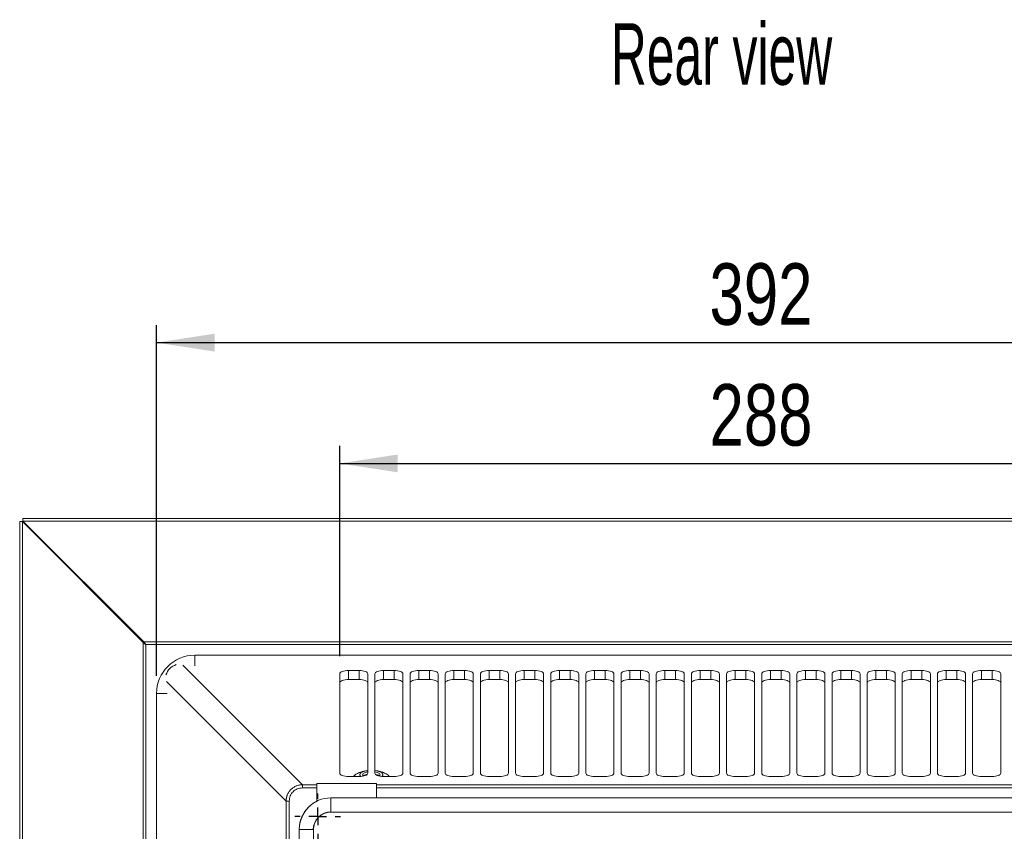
# Model space of a CAD drawing. Header units: millimetres. Extents: x 27 to 1405, y 76 to 1009.
# Tile 33 of 34: x 935 to 1215, y 778 to 1009. Entities that reach past the tile are written whole.
import ezdxf

# ---------------------------------------------------------------- set-up
doc = ezdxf.new("R2010")
doc.units = ezdxf.units.MM
doc.header["$LTSCALE"] = 5
doc.layers.add('AA', color=7, linetype='Continuous')
doc.styles.add('SLDTEXTSTYLE0', font='TXT', dxfattribs={"width": 0.605})
doc.styles.add('SLDTEXTSTYLE1', font='TXT', dxfattribs={"width": 0.75})
doc.dimstyles.new('SLDDIMSTYLE0', dxfattribs={"dimtxt": 17.5, "dimasz": 16.51, "dimexe": 0, "dimexo": 0.0625, "dimgap": 4.375, "dimtad": 1, "dimrnd": 1e-09, "dimzin": 12, "dimdsep": 46, "dimtxsty": 'SLDTEXTSTYLE1', "dimsah": 1, "dimcen": 0.09, "dimadec": 0, "dimazin": 3, "dimtfac": 1, "dimtofl": 0, "dimtmove": 0, "dimatfit": 3, "dimfxl": 1, "dimfrac": 2, "dimtolj": 1, "dimtzin": 12, "dimarcsym": 0})
doc.dimstyles.new('SLDDIMSTYLE2', dxfattribs={"dimtxt": 17.5, "dimasz": 16.51, "dimexe": 0, "dimexo": 0.0625, "dimgap": 4.375, "dimtad": 1, "dimdec": 0, "dimrnd": 1e-09, "dimzin": 12, "dimdsep": 46, "dimtxsty": 'SLDTEXTSTYLE1', "dimsah": 1, "dimcen": 0.09, "dimadec": 0, "dimazin": 3, "dimtfac": 1, "dimtofl": 0, "dimtmove": 0, "dimatfit": 3, "dimfxl": 1, "dimfrac": 2, "dimtolj": 1, "dimtzin": 12, "dimarcsym": 0})

# ---------------------------------------------------------------- blocks, each defined once
blk = doc.blocks.new('*D10')
at = {"layer": 'AA', "color": 7}
for p, q in [((974.05, 821.91), (974.05, 921.71)), ((1366.25, 821.91), (1366.25, 921.71)), ((974.05, 916.71), (1366.25, 916.71))]:
    blk.add_line(p, q, dxfattribs=at)
for points in [[(974.05, 916.71), (990.56, 914.17), (990.56, 919.25)], [(1366.25, 916.71), (1349.74, 919.25), (1349.74, 914.17)]]:
    blk.add_solid(points, dxfattribs=at)
at = {"layer": 'AA', "color": 7, "insert": (1131.32, 939.27, 18.92), "char_height": 17.5, "attachment_point": 1, "style": 'SLDTEXTSTYLE1'}
blk.add_mtext('392', dxfattribs=at)
blk = doc.blocks.new('*D11')
at = {"layer": 'AA', "color": 7}
for p, q in [((1026.15, 827.53), (1026.15, 887.35)), ((1314.15, 827.53), (1314.15, 887.35)), ((1026.15, 882.35), (1314.15, 882.35))]:
    blk.add_line(p, q, dxfattribs=at)
for points in [[(1026.15, 882.35), (1042.66, 879.81), (1042.66, 884.89)], [(1314.15, 882.35), (1297.64, 884.89), (1297.64, 879.81)]]:
    blk.add_solid(points, dxfattribs=at)
at = {"layer": 'AA', "color": 7, "insert": (1131.32, 904.91, 18.92), "char_height": 17.5, "attachment_point": 1, "style": 'SLDTEXTSTYLE1'}
blk.add_mtext('288', dxfattribs=at)
blk = doc.blocks.new('SW_CENTERMARKSYMBOL_21')
at = {"layer": 'AA', "color": 0}
for p, q in [((0, 5), (0, 6.5)), ((-5, 0), (-6.5, 0)), ((0, 0), (-2.5, 0)), ((0, 0), (0, 2.5)), ((0, 0), (0, -2.5)), ((0, 0), (2.5, 0)), ((5, 0), (6.5, 0)), ((0, -5), (0, -6.5))]:
    blk.add_line(p, q, dxfattribs=at)

msp = doc.modelspace()

# ---------------------------------------------------------------- linework, layer by layer
at = {"color": 7, "linetype": 'Continuous', "lineweight": 15}
for p, q in [((935.152, 865.785), (935.152, 397.643)), ((935.152, 865.785), (935.904, 865.785)), ((935.904, 397.643), (935.904, 865.785)), ((935.904, 865.785), (970.307, 831.382)), ((936.081, 866.714), (936.081, 865.961)), ((1404.223, 866.714), (936.081, 866.714)), ((936.081, 865.961), (1404.223, 865.961)), ((970.484, 831.559), (936.081, 865.961)), ((970.307, 432.046), (970.307, 831.382)), ((970.484, 831.559), (1369.82, 831.559)), ((1369.244, 830.806), (971.059, 830.806)), ((971.059, 830.806), (971.059, 432.621)), ((984.952, 827.813), (1355.352, 827.813)), ((1028.652, 823.466), (1031.652, 823.466)), ((1028.652, 820.87), (1028.652, 823.466)), ((1031.652, 820.87), (1031.652, 823.466)), ((1038.652, 823.466), (1041.652, 823.466)), ((1038.652, 820.87), (1038.652, 823.466)), ((1041.652, 820.87), (1041.652, 823.466)), ((1048.652, 823.466), (1051.652, 823.466)), ((1048.652, 820.87), (1048.652, 823.466)), ((1051.652, 820.87), (1051.652, 823.466)), ((1058.652, 823.466), (1061.652, 823.466)), ((1058.652, 820.87), (1058.652, 823.466)), ((1061.652, 820.87), (1061.652, 823.466)), ((1068.652, 823.466), (1071.652, 823.466)), ((1068.652, 820.87), (1068.652, 823.466)), ((1071.652, 820.87), (1071.652, 823.466)), ((1078.652, 823.466), (1081.652, 823.466)), ((1078.652, 820.87), (1078.652, 823.466)), ((1081.652, 820.87), (1081.652, 823.466)), ((1088.652, 823.466), (1091.652, 823.466)), ((1088.652, 820.87), (1088.652, 823.466)), ((1091.652, 820.87), (1091.652, 823.466)), ((1098.652, 823.466), (1101.652, 823.466)), ((1098.652, 820.87), (1098.652, 823.466)), ((1101.652, 820.87), (1101.652, 823.466)), ((1108.652, 823.466), (1111.652, 823.466)), ((1108.652, 820.87), (1108.652, 823.466)), ((1111.652, 820.87), (1111.652, 823.466)), ((1118.652, 823.466), (1121.652, 823.466)), ((1118.652, 820.87), (1118.652, 823.466)), ((1121.652, 820.87), (1121.652, 823.466)), ((1128.652, 823.466), (1131.652, 823.466)), ((1128.652, 820.87), (1128.652, 823.466)), ((1131.652, 820.87), (1131.652, 823.466)), ((1138.652, 823.466), (1141.652, 823.466)), ((1138.652, 820.87), (1138.652, 823.466)), ((1141.652, 820.87), (1141.652, 823.466)), ((1148.652, 823.466), (1151.652, 823.466)), ((1148.652, 820.87), (1148.652, 823.466)), ((1151.652, 820.87), (1151.652, 823.466)), ((1158.652, 823.466), (1161.652, 823.466)), ((1158.652, 820.87), (1158.652, 823.466)), ((1161.652, 820.87), (1161.652, 823.466)), ((1168.652, 823.466), (1171.652, 823.466)), ((1168.652, 820.87), (1168.652, 823.466)), ((1171.652, 820.87), (1171.652, 823.466)), ((1178.652, 823.466), (1181.652, 823.466)), ((1178.652, 820.87), (1178.652, 823.466)), ((1181.652, 820.87), (1181.652, 823.466)), ((1188.652, 823.466), (1191.652, 823.466)), ((1188.652, 820.87), (1188.652, 823.466)), ((1191.652, 820.87), (1191.652, 823.466)), ((1198.652, 823.466), (1201.652, 823.466)), ((1198.652, 820.87), (1198.652, 823.466)), ((1201.652, 820.87), (1201.652, 823.466)), ((1208.652, 823.466), (1211.652, 823.466)), ((1208.652, 820.87), (1208.652, 823.466)), ((1211.652, 820.87), (1211.652, 823.466)), ((1026.152, 794.231), (1026.152, 822.529)), ((1028.652, 820.87), (1031.652, 820.87)), ((1034.152, 822.529), (1034.152, 794.231)), ((1036.152, 794.231), (1036.152, 822.529)), ((1038.652, 820.87), (1041.652, 820.87)), ((1044.152, 822.529), (1044.152, 794.231)), ((1046.152, 794.231), (1046.152, 822.529)), ((1048.652, 820.87), (1048.643, 820.87)), ((1051.652, 820.87), (1048.652, 820.87)), ((1051.652, 820.87), (1051.661, 820.87)), ((1054.152, 822.529), (1054.152, 794.231)), ((1056.152, 794.231), (1056.152, 822.529)), ((1058.652, 820.87), (1061.652, 820.87)), ((1064.152, 822.529), (1064.152, 794.231)), ((1066.152, 794.231), (1066.152, 822.529)), ((1068.652, 820.87), (1071.652, 820.87)), ((1074.152, 822.529), (1074.152, 794.231)), ((1076.152, 794.231), (1076.152, 822.529)), ((1078.652, 820.87), (1081.652, 820.87)), ((1084.152, 822.529), (1084.152, 794.231)), ((1086.152, 794.231), (1086.152, 822.529)), ((1088.652, 820.87), (1091.652, 820.87)), ((1094.152, 822.529), (1094.152, 794.231)), ((1096.152, 794.231), (1096.152, 822.529)), ((1098.652, 820.87), (1101.652, 820.87)), ((1104.152, 822.529), (1104.152, 794.231)), ((1106.152, 794.231), (1106.152, 822.529)), ((1108.652, 820.87), (1108.643, 820.87)), ((1111.652, 820.87), (1108.652, 820.87)), ((1111.652, 820.87), (1111.661, 820.87)), ((1114.152, 822.529), (1114.152, 794.231)), ((1116.152, 794.231), (1116.152, 822.529)), ((1118.652, 820.87), (1121.652, 820.87)), ((1124.152, 822.529), (1124.152, 794.231)), ((1126.152, 794.231), (1126.152, 822.529)), ((1128.652, 820.87), (1131.652, 820.87)), ((1134.152, 822.529), (1134.152, 794.231)), ((1136.152, 794.231), (1136.152, 822.529)), ((1138.652, 820.87), (1141.652, 820.87)), ((1144.152, 822.529), (1144.152, 794.231)), ((1146.152, 794.231), (1146.152, 822.529)), ((1148.652, 820.87), (1151.652, 820.87)), ((1154.152, 822.529), (1154.152, 794.231)), ((1156.152, 794.231), (1156.152, 822.529)), ((1158.652, 820.87), (1161.652, 820.87)), ((1164.152, 822.529), (1164.152, 794.231)), ((1166.152, 794.231), (1166.152, 822.529)), ((1168.652, 820.87), (1168.643, 820.87)), ((1171.652, 820.87), (1168.652, 820.87)), ((1171.652, 820.87), (1171.661, 820.87)), ((1174.152, 822.529), (1174.152, 794.231)), ((1176.152, 794.231), (1176.152, 822.529)), ((1178.652, 820.87), (1181.652, 820.87)), ((1184.152, 822.529), (1184.152, 794.231)), ((1186.152, 794.231), (1186.152, 822.529)), ((1188.652, 820.87), (1191.652, 820.87)), ((1194.152, 822.529), (1194.152, 794.231)), ((1196.152, 794.231), (1196.152, 822.529)), ((1198.652, 820.87), (1201.652, 820.87)), ((1204.152, 822.529), (1204.152, 794.231)), ((1206.152, 794.231), (1206.152, 822.529)), ((1208.652, 820.87), (1211.652, 820.87)), ((1214.152, 822.529), (1214.152, 794.231)), ((974.053, 816.914), (974.053, 446.514)), ((1031.652, 793.294), (1028.652, 793.294)), ((1029.96, 793.294), (1030.095, 793.424)), ((1031.852, 793.82), (1031.852, 793.727)), ((1033.389, 793.689), (1033.389, 793.557)), ((1033.389, 793.689), (1033.69, 793.689)), ((1037.291, 793.72), (1036.85, 793.582)), ((1037.017, 793.523), (1037.291, 793.72)), ((1037.291, 793.581), (1037.153, 793.481)), ((1037.291, 793.72), (1037.291, 793.581)), ((1038.452, 793.727), (1038.452, 793.82)), ((1041.652, 793.294), (1038.652, 793.294)), ((1040.188, 793.443), (1040.344, 793.294)), ((1051.652, 793.294), (1048.652, 793.294)), ((1061.652, 793.294), (1058.652, 793.294)), ((1071.652, 793.294), (1068.652, 793.294)), ((1081.652, 793.294), (1078.652, 793.294)), ((1091.652, 793.294), (1088.652, 793.294)), ((1101.652, 793.294), (1098.652, 793.294)), ((1111.652, 793.294), (1108.652, 793.294)), ((1121.652, 793.294), (1118.652, 793.294)), ((1131.652, 793.294), (1128.652, 793.294)), ((1141.652, 793.294), (1138.652, 793.294)), ((1151.652, 793.294), (1148.652, 793.294)), ((1161.652, 793.294), (1158.652, 793.294)), ((1171.652, 793.294), (1168.652, 793.294)), ((1181.652, 793.294), (1178.652, 793.294)), ((1191.652, 793.294), (1188.652, 793.294)), ((1201.652, 793.294), (1198.652, 793.294)), ((1211.652, 793.294), (1208.652, 793.294)), ((1015.535, 790.967), (1019.652, 790.967)), ((1015.535, 790.967), (1015.535, 790.039)), ((1015.535, 790.039), (1019.652, 790.039)), ((1036.652, 791.32), (1019.652, 791.32)), ((1019.652, 790.967), (1019.652, 791.32)), ((1019.652, 790.039), (1019.652, 790.967)), ((1019.652, 786.298), (1019.652, 790.039)), ((1036.652, 791.32), (1036.652, 790.967)), ((1036.652, 790.967), (1303.652, 790.967)), ((1036.652, 790.967), (1036.652, 790.039)), ((1036.652, 790.039), (1036.652, 787.233)), ((1036.652, 790.039), (1303.652, 790.039)), ((1316.652, 787.233), (1023.652, 787.233)), ((1010.899, 477.097), (1010.899, 786.331)), ((1010.899, 786.331), (1011.826, 786.331)), ((1011.826, 477.097), (1011.826, 786.331)), ((1019.652, 786.267), (1019.652, 786.276)), ((1023.652, 783.194), (1316.652, 783.194)), ((1014.632, 778.214), (1014.632, 485.214)), ((1018.671, 485.214), (1018.671, 778.214))]:
    msp.add_line(p, q, dxfattribs=at)
at = {"color": 8, "linetype": 'Continuous', "lineweight": 15}
for p, q in [((984.952, 827.813), (984.952, 824.802)), ((981.508, 824.994), (1015.535, 790.967)), ((976.872, 820.358), (1010.899, 786.331)), ((977.064, 816.914), (974.053, 816.914)), ((1023.652, 783.194), (1023.652, 787.233)), ((1018.671, 778.214), (1014.632, 778.214))]:
    msp.add_line(p, q, dxfattribs=at)
at = {"color": 7, "linetype": 'Continuous', "lineweight": 15, "flags": 128}
for points in [[(1026.152, 822.529), (1026.2, 822.712), (1026.342, 822.888), (1026.573, 823.05), (1026.884, 823.192), (1027.263, 823.308), (1027.695, 823.395), (1028.164, 823.448), (1028.652, 823.466)], [(1031.652, 823.466), (1032.14, 823.448), (1032.609, 823.395), (1033.041, 823.308), (1033.42, 823.192), (1033.731, 823.05), (1033.962, 822.888), (1034.104, 822.712), (1034.152, 822.529)], [(1036.152, 822.529), (1036.2, 822.712), (1036.342, 822.888), (1036.573, 823.05), (1036.884, 823.192), (1037.263, 823.308), (1037.695, 823.395), (1038.164, 823.448), (1038.652, 823.466)], [(1041.652, 823.466), (1042.14, 823.448), (1042.609, 823.395), (1043.041, 823.308), (1043.42, 823.192), (1043.731, 823.05), (1043.962, 822.888), (1044.104, 822.712), (1044.152, 822.529)], [(1046.152, 822.529), (1046.2, 822.712), (1046.342, 822.888), (1046.573, 823.05), (1046.884, 823.192), (1047.263, 823.308), (1047.695, 823.395), (1048.164, 823.448), (1048.652, 823.466)], [(1051.652, 823.466), (1052.14, 823.448), (1052.609, 823.395), (1053.041, 823.308), (1053.42, 823.192), (1053.731, 823.05), (1053.962, 822.888), (1054.104, 822.712), (1054.152, 822.529)], [(1056.152, 822.529), (1056.2, 822.712), (1056.342, 822.888), (1056.573, 823.05), (1056.884, 823.192), (1057.263, 823.308), (1057.695, 823.395), (1058.164, 823.448), (1058.652, 823.466)], [(1061.652, 823.466), (1062.14, 823.448), (1062.609, 823.395), (1063.041, 823.308), (1063.42, 823.192), (1063.731, 823.05), (1063.962, 822.888), (1064.104, 822.712), (1064.152, 822.529)], [(1066.152, 822.529), (1066.2, 822.712), (1066.342, 822.888), (1066.573, 823.05), (1066.884, 823.192), (1067.263, 823.308), (1067.695, 823.395), (1068.164, 823.448), (1068.652, 823.466)], [(1071.652, 823.466), (1072.14, 823.448), (1072.609, 823.395), (1073.041, 823.308), (1073.42, 823.192), (1073.731, 823.05), (1073.962, 822.888), (1074.104, 822.712), (1074.152, 822.529)], [(1076.152, 822.529), (1076.2, 822.712), (1076.342, 822.888), (1076.573, 823.05), (1076.884, 823.192), (1077.263, 823.308), (1077.695, 823.395), (1078.164, 823.448), (1078.652, 823.466)], [(1081.652, 823.466), (1082.14, 823.448), (1082.609, 823.395), (1083.041, 823.308), (1083.42, 823.192), (1083.731, 823.05), (1083.962, 822.888), (1084.104, 822.712), (1084.152, 822.529)], [(1086.152, 822.529), (1086.2, 822.712), (1086.342, 822.888), (1086.573, 823.05), (1086.884, 823.192), (1087.263, 823.308), (1087.695, 823.395), (1088.164, 823.448), (1088.652, 823.466)], [(1091.652, 823.466), (1092.14, 823.448), (1092.609, 823.395), (1093.041, 823.308), (1093.42, 823.192), (1093.731, 823.05), (1093.962, 822.888), (1094.104, 822.712), (1094.152, 822.529)], [(1096.152, 822.529), (1096.2, 822.712), (1096.342, 822.888), (1096.573, 823.05), (1096.884, 823.192), (1097.263, 823.308), (1097.695, 823.395), (1098.164, 823.448), (1098.652, 823.466)], [(1101.652, 823.466), (1102.14, 823.448), (1102.609, 823.395), (1103.041, 823.308), (1103.42, 823.192), (1103.731, 823.05), (1103.962, 822.888), (1104.104, 822.712), (1104.152, 822.529)], [(1106.152, 822.529), (1106.2, 822.712), (1106.342, 822.888), (1106.573, 823.05), (1106.884, 823.192), (1107.263, 823.308), (1107.695, 823.395), (1108.164, 823.448), (1108.652, 823.466)], [(1111.652, 823.466), (1112.14, 823.448), (1112.609, 823.395), (1113.041, 823.308), (1113.42, 823.192), (1113.731, 823.05), (1113.962, 822.888), (1114.104, 822.712), (1114.152, 822.529)], [(1116.152, 822.529), (1116.2, 822.712), (1116.342, 822.888), (1116.573, 823.05), (1116.884, 823.192), (1117.263, 823.308), (1117.695, 823.395), (1118.164, 823.448), (1118.652, 823.466)], [(1121.652, 823.466), (1122.14, 823.448), (1122.609, 823.395), (1123.041, 823.308), (1123.42, 823.192), (1123.731, 823.05), (1123.962, 822.888), (1124.104, 822.712), (1124.152, 822.529)], [(1126.152, 822.529), (1126.2, 822.712), (1126.342, 822.888), (1126.573, 823.05), (1126.884, 823.192), (1127.263, 823.308), (1127.695, 823.395), (1128.164, 823.448), (1128.652, 823.466)], [(1131.652, 823.466), (1132.14, 823.448), (1132.609, 823.395), (1133.041, 823.308), (1133.42, 823.192), (1133.731, 823.05), (1133.962, 822.888), (1134.104, 822.712), (1134.152, 822.529)], [(1136.152, 822.529), (1136.2, 822.712), (1136.342, 822.888), (1136.573, 823.05), (1136.884, 823.192), (1137.263, 823.308), (1137.695, 823.395), (1138.164, 823.448), (1138.652, 823.466)], [(1141.652, 823.466), (1142.14, 823.448), (1142.609, 823.395), (1143.041, 823.308), (1143.42, 823.192), (1143.731, 823.05), (1143.962, 822.888), (1144.104, 822.712), (1144.152, 822.529)], [(1146.152, 822.529), (1146.2, 822.712), (1146.342, 822.888), (1146.573, 823.05), (1146.884, 823.192), (1147.263, 823.308), (1147.695, 823.395), (1148.164, 823.448), (1148.652, 823.466)], [(1151.652, 823.466), (1152.14, 823.448), (1152.609, 823.395), (1153.041, 823.308), (1153.42, 823.192), (1153.731, 823.05), (1153.962, 822.888), (1154.104, 822.712), (1154.152, 822.529)], [(1156.152, 822.529), (1156.2, 822.712), (1156.342, 822.888), (1156.573, 823.05), (1156.884, 823.192), (1157.263, 823.308), (1157.695, 823.395), (1158.164, 823.448), (1158.652, 823.466)], [(1161.652, 823.466), (1162.14, 823.448), (1162.609, 823.395), (1163.041, 823.308), (1163.42, 823.192), (1163.731, 823.05), (1163.962, 822.888), (1164.104, 822.712), (1164.152, 822.529)], [(1166.152, 822.529), (1166.2, 822.712), (1166.342, 822.888), (1166.573, 823.05), (1166.884, 823.192), (1167.263, 823.308), (1167.695, 823.395), (1168.164, 823.448), (1168.652, 823.466)], [(1171.652, 823.466), (1172.14, 823.448), (1172.609, 823.395), (1173.041, 823.308), (1173.42, 823.192), (1173.731, 823.05), (1173.962, 822.888), (1174.104, 822.712), (1174.152, 822.529)], [(1176.152, 822.529), (1176.2, 822.712), (1176.342, 822.888), (1176.573, 823.05), (1176.884, 823.192), (1177.263, 823.308), (1177.695, 823.395), (1178.164, 823.448), (1178.652, 823.466)], [(1181.652, 823.466), (1182.14, 823.448), (1182.609, 823.395), (1183.041, 823.308), (1183.42, 823.192), (1183.731, 823.05), (1183.962, 822.888), (1184.104, 822.712), (1184.152, 822.529)], [(1186.152, 822.529), (1186.2, 822.712), (1186.342, 822.888), (1186.573, 823.05), (1186.884, 823.192), (1187.263, 823.308), (1187.695, 823.395), (1188.164, 823.448), (1188.652, 823.466)], [(1191.652, 823.466), (1192.14, 823.448), (1192.609, 823.395), (1193.041, 823.308), (1193.42, 823.192), (1193.731, 823.05), (1193.962, 822.888), (1194.104, 822.712), (1194.152, 822.529)], [(1196.152, 822.529), (1196.2, 822.712), (1196.342, 822.888), (1196.573, 823.05), (1196.884, 823.192), (1197.263, 823.308), (1197.695, 823.395), (1198.164, 823.448), (1198.652, 823.466)], [(1201.652, 823.466), (1202.14, 823.448), (1202.609, 823.395), (1203.041, 823.308), (1203.42, 823.192), (1203.731, 823.05), (1203.962, 822.888), (1204.104, 822.712), (1204.152, 822.529)], [(1206.152, 822.529), (1206.2, 822.712), (1206.342, 822.888), (1206.573, 823.05), (1206.884, 823.192), (1207.263, 823.308), (1207.695, 823.395), (1208.164, 823.448), (1208.652, 823.466)], [(1211.652, 823.466), (1212.14, 823.448), (1212.609, 823.395), (1213.041, 823.308), (1213.42, 823.192), (1213.731, 823.05), (1213.962, 822.888), (1214.104, 822.712), (1214.152, 822.529)], [(1026.152, 819.933), (1026.2, 820.116), (1026.342, 820.292), (1026.573, 820.454), (1026.884, 820.595), (1027.263, 820.712), (1027.695, 820.798), (1028.164, 820.852), (1028.652, 820.87)], [(1031.652, 820.87), (1032.14, 820.852), (1032.609, 820.798), (1033.041, 820.712), (1033.42, 820.595), (1033.731, 820.454), (1033.962, 820.292), (1034.104, 820.116), (1034.152, 819.933)], [(1036.152, 819.933), (1036.2, 820.116), (1036.342, 820.292), (1036.573, 820.454), (1036.884, 820.595), (1037.263, 820.712), (1037.695, 820.798), (1038.164, 820.852), (1038.652, 820.87)], [(1041.652, 820.87), (1042.14, 820.852), (1042.609, 820.798), (1043.041, 820.712), (1043.42, 820.595), (1043.731, 820.454), (1043.962, 820.292), (1044.104, 820.116), (1044.152, 819.933)], [(1046.152, 819.933), (1046.2, 820.116), (1046.341, 820.291), (1046.571, 820.453), (1046.881, 820.594), (1047.258, 820.711), (1047.689, 820.798), (1048.157, 820.851), (1048.643, 820.87)], [(1051.661, 820.87), (1052.147, 820.851), (1052.615, 820.798), (1053.045, 820.711), (1053.423, 820.594), (1053.732, 820.453), (1053.962, 820.291), (1054.104, 820.116), (1054.152, 819.933)], [(1056.152, 819.933), (1056.2, 820.116), (1056.342, 820.292), (1056.573, 820.454), (1056.884, 820.595), (1057.263, 820.712), (1057.695, 820.798), (1058.164, 820.852), (1058.652, 820.87)], [(1061.652, 820.87), (1062.14, 820.852), (1062.609, 820.798), (1063.041, 820.712), (1063.42, 820.595), (1063.731, 820.454), (1063.962, 820.292), (1064.104, 820.116), (1064.152, 819.933)], [(1066.152, 819.933), (1066.2, 820.116), (1066.342, 820.292), (1066.573, 820.454), (1066.884, 820.595), (1067.263, 820.712), (1067.695, 820.798), (1068.164, 820.852), (1068.652, 820.87)], [(1071.652, 820.87), (1072.14, 820.852), (1072.609, 820.798), (1073.041, 820.712), (1073.42, 820.595), (1073.731, 820.454), (1073.962, 820.292), (1074.104, 820.116), (1074.152, 819.933)], [(1076.152, 819.933), (1076.2, 820.116), (1076.342, 820.292), (1076.573, 820.454), (1076.884, 820.595), (1077.263, 820.712), (1077.695, 820.798), (1078.164, 820.852), (1078.652, 820.87)], [(1081.652, 820.87), (1082.14, 820.852), (1082.609, 820.798), (1083.041, 820.712), (1083.42, 820.595), (1083.731, 820.454), (1083.962, 820.292), (1084.104, 820.116), (1084.152, 819.933)], [(1086.152, 819.933), (1086.2, 820.116), (1086.342, 820.292), (1086.573, 820.454), (1086.884, 820.595), (1087.263, 820.712), (1087.695, 820.798), (1088.164, 820.852), (1088.652, 820.87)], [(1091.652, 820.87), (1092.14, 820.852), (1092.609, 820.798), (1093.041, 820.712), (1093.42, 820.595), (1093.731, 820.454), (1093.962, 820.292), (1094.104, 820.116), (1094.152, 819.933)], [(1096.152, 819.933), (1096.2, 820.116), (1096.342, 820.292), (1096.573, 820.454), (1096.884, 820.595), (1097.263, 820.712), (1097.695, 820.798), (1098.164, 820.852), (1098.652, 820.87)], [(1101.652, 820.87), (1102.14, 820.852), (1102.609, 820.798), (1103.041, 820.712), (1103.42, 820.595), (1103.731, 820.454), (1103.962, 820.292), (1104.104, 820.116), (1104.152, 819.933)], [(1106.152, 819.933), (1106.2, 820.116), (1106.341, 820.291), (1106.571, 820.453), (1106.881, 820.594), (1107.258, 820.711), (1107.689, 820.798), (1108.157, 820.851), (1108.643, 820.87)], [(1111.661, 820.87), (1112.147, 820.851), (1112.615, 820.798), (1113.045, 820.711), (1113.423, 820.594), (1113.732, 820.453), (1113.962, 820.291), (1114.104, 820.116), (1114.152, 819.933)], [(1116.152, 819.933), (1116.2, 820.116), (1116.342, 820.292), (1116.573, 820.454), (1116.884, 820.595), (1117.263, 820.712), (1117.695, 820.798), (1118.164, 820.852), (1118.652, 820.87)], [(1121.652, 820.87), (1122.14, 820.852), (1122.609, 820.798), (1123.041, 820.712), (1123.42, 820.595), (1123.731, 820.454), (1123.962, 820.292), (1124.104, 820.116), (1124.152, 819.933)], [(1126.152, 819.933), (1126.2, 820.116), (1126.342, 820.292), (1126.573, 820.454), (1126.884, 820.595), (1127.263, 820.712), (1127.695, 820.798), (1128.164, 820.852), (1128.652, 820.87)], [(1131.652, 820.87), (1132.14, 820.852), (1132.609, 820.798), (1133.041, 820.712), (1133.42, 820.595), (1133.731, 820.454), (1133.962, 820.292), (1134.104, 820.116), (1134.152, 819.933)], [(1136.152, 819.933), (1136.2, 820.116), (1136.342, 820.292), (1136.573, 820.454), (1136.884, 820.595), (1137.263, 820.712), (1137.695, 820.798), (1138.164, 820.852), (1138.652, 820.87)], [(1141.652, 820.87), (1142.14, 820.852), (1142.609, 820.798), (1143.041, 820.712), (1143.42, 820.595), (1143.731, 820.454), (1143.962, 820.292), (1144.104, 820.116), (1144.152, 819.933)], [(1146.152, 819.933), (1146.2, 820.116), (1146.342, 820.292), (1146.573, 820.454), (1146.884, 820.595), (1147.263, 820.712), (1147.695, 820.798), (1148.164, 820.852), (1148.652, 820.87)], [(1151.652, 820.87), (1152.14, 820.852), (1152.609, 820.798), (1153.041, 820.712), (1153.42, 820.595), (1153.731, 820.454), (1153.962, 820.292), (1154.104, 820.116), (1154.152, 819.933)], [(1156.152, 819.933), (1156.2, 820.116), (1156.342, 820.292), (1156.573, 820.454), (1156.884, 820.595), (1157.263, 820.712), (1157.695, 820.798), (1158.164, 820.852), (1158.652, 820.87)], [(1161.652, 820.87), (1162.14, 820.852), (1162.609, 820.798), (1163.041, 820.712), (1163.42, 820.595), (1163.731, 820.454), (1163.962, 820.292), (1164.104, 820.116), (1164.152, 819.933)], [(1166.152, 819.933), (1166.2, 820.116), (1166.341, 820.291), (1166.571, 820.453), (1166.881, 820.594), (1167.258, 820.711), (1167.689, 820.798), (1168.157, 820.851), (1168.643, 820.87)], [(1171.661, 820.87), (1172.147, 820.851), (1172.615, 820.798), (1173.045, 820.711), (1173.423, 820.594), (1173.732, 820.453), (1173.962, 820.291), (1174.104, 820.116), (1174.152, 819.933)], [(1176.152, 819.933), (1176.2, 820.116), (1176.342, 820.292), (1176.573, 820.454), (1176.884, 820.595), (1177.263, 820.712), (1177.695, 820.798), (1178.164, 820.852), (1178.652, 820.87)], [(1181.652, 820.87), (1182.14, 820.852), (1182.609, 820.798), (1183.041, 820.712), (1183.42, 820.595), (1183.731, 820.454), (1183.962, 820.292), (1184.104, 820.116), (1184.152, 819.933)], [(1186.152, 819.933), (1186.2, 820.116), (1186.342, 820.292), (1186.573, 820.454), (1186.884, 820.595), (1187.263, 820.712), (1187.695, 820.798), (1188.164, 820.852), (1188.652, 820.87)], [(1191.652, 820.87), (1192.14, 820.852), (1192.609, 820.798), (1193.041, 820.712), (1193.42, 820.595), (1193.731, 820.454), (1193.962, 820.292), (1194.104, 820.116), (1194.152, 819.933)], [(1196.152, 819.933), (1196.2, 820.116), (1196.342, 820.292), (1196.573, 820.454), (1196.884, 820.595), (1197.263, 820.712), (1197.695, 820.798), (1198.164, 820.852), (1198.652, 820.87)], [(1201.652, 820.87), (1202.14, 820.852), (1202.609, 820.798), (1203.041, 820.712), (1203.42, 820.595), (1203.731, 820.454), (1203.962, 820.292), (1204.104, 820.116), (1204.152, 819.933)], [(1206.152, 819.933), (1206.2, 820.116), (1206.342, 820.292), (1206.573, 820.454), (1206.884, 820.595), (1207.263, 820.712), (1207.695, 820.798), (1208.164, 820.852), (1208.652, 820.87)], [(1211.652, 820.87), (1212.14, 820.852), (1212.609, 820.798), (1213.041, 820.712), (1213.42, 820.595), (1213.731, 820.454), (1213.962, 820.292), (1214.104, 820.116), (1214.152, 819.933)], [(1028.652, 793.294), (1028.164, 793.312), (1027.695, 793.366), (1027.263, 793.452), (1026.884, 793.569), (1026.573, 793.711), (1026.342, 793.873), (1026.2, 794.048), (1026.152, 794.231)], [(1034.152, 794.231), (1034.104, 794.048), (1033.962, 793.873), (1033.731, 793.711), (1033.42, 793.569), (1033.041, 793.452), (1032.609, 793.366), (1032.14, 793.312), (1031.652, 793.294)], [(1032.049, 793.306), (1031.953, 793.424), (1031.852, 793.727)], [(1032.143, 793.313), (1031.953, 793.516), (1031.863, 793.922), (1032.13, 794.316), (1032.724, 794.657), (1033.581, 794.907), (1034.152, 794.998)], [(1032.894, 793.418), (1032.842, 793.461), (1032.652, 793.82), (1032.842, 794.178), (1033.384, 794.482), (1034.152, 794.678)], [(1036.152, 794.998), (1036.723, 794.907), (1037.58, 794.657), (1038.174, 794.316), (1038.441, 793.922), (1038.351, 793.516), (1038.161, 793.313)], [(1036.152, 794.678), (1036.92, 794.482), (1037.462, 794.178), (1037.652, 793.82), (1037.462, 793.461), (1037.41, 793.418)], [(1038.652, 793.294), (1038.164, 793.312), (1037.695, 793.366), (1037.263, 793.452), (1036.884, 793.569), (1036.573, 793.711), (1036.342, 793.873), (1036.2, 794.048), (1036.152, 794.231)], [(1037.164, 793.68), (1036.92, 793.787), (1036.255, 793.965)], [(1037.473, 793.472), (1037.462, 793.483), (1037.291, 793.609)], [(1038.452, 793.727), (1038.351, 793.424), (1038.255, 793.306)], [(1044.152, 794.231), (1044.104, 794.048), (1043.962, 793.873), (1043.731, 793.711), (1043.42, 793.569), (1043.041, 793.452), (1042.609, 793.366), (1042.14, 793.312), (1041.652, 793.294)], [(1048.652, 793.294), (1048.164, 793.312), (1047.695, 793.366), (1047.263, 793.452), (1046.884, 793.569), (1046.573, 793.711), (1046.342, 793.873), (1046.2, 794.048), (1046.152, 794.231)], [(1054.152, 794.231), (1054.104, 794.048), (1053.962, 793.873), (1053.731, 793.711), (1053.42, 793.569), (1053.041, 793.452), (1052.609, 793.366), (1052.14, 793.312), (1051.652, 793.294)], [(1058.652, 793.294), (1058.164, 793.312), (1057.695, 793.366), (1057.263, 793.452), (1056.884, 793.569), (1056.573, 793.711), (1056.342, 793.873), (1056.2, 794.048), (1056.152, 794.231)], [(1064.152, 794.231), (1064.104, 794.048), (1063.962, 793.873), (1063.731, 793.711), (1063.42, 793.569), (1063.041, 793.452), (1062.609, 793.366), (1062.14, 793.312), (1061.652, 793.294)], [(1068.652, 793.294), (1068.164, 793.312), (1067.695, 793.366), (1067.263, 793.452), (1066.884, 793.569), (1066.573, 793.711), (1066.342, 793.873), (1066.2, 794.048), (1066.152, 794.231)], [(1074.152, 794.231), (1074.104, 794.048), (1073.962, 793.873), (1073.731, 793.711), (1073.42, 793.569), (1073.041, 793.452), (1072.609, 793.366), (1072.14, 793.312), (1071.652, 793.294)], [(1078.652, 793.294), (1078.164, 793.312), (1077.695, 793.366), (1077.263, 793.452), (1076.884, 793.569), (1076.573, 793.711), (1076.342, 793.873), (1076.2, 794.048), (1076.152, 794.231)], [(1084.152, 794.231), (1084.104, 794.048), (1083.962, 793.873), (1083.731, 793.711), (1083.42, 793.569), (1083.041, 793.452), (1082.609, 793.366), (1082.14, 793.312), (1081.652, 793.294)], [(1088.652, 793.294), (1088.164, 793.312), (1087.695, 793.366), (1087.263, 793.452), (1086.884, 793.569), (1086.573, 793.711), (1086.342, 793.873), (1086.2, 794.048), (1086.152, 794.231)], [(1094.152, 794.231), (1094.104, 794.048), (1093.962, 793.873), (1093.731, 793.711), (1093.42, 793.569), (1093.041, 793.452), (1092.609, 793.366), (1092.14, 793.312), (1091.652, 793.294)], [(1098.652, 793.294), (1098.164, 793.312), (1097.695, 793.366), (1097.263, 793.452), (1096.884, 793.569), (1096.573, 793.711), (1096.342, 793.873), (1096.2, 794.048), (1096.152, 794.231)], [(1104.152, 794.231), (1104.104, 794.048), (1103.962, 793.873), (1103.731, 793.711), (1103.42, 793.569), (1103.041, 793.452), (1102.609, 793.366), (1102.14, 793.312), (1101.652, 793.294)], [(1108.652, 793.294), (1108.164, 793.312), (1107.695, 793.366), (1107.263, 793.452), (1106.884, 793.569), (1106.573, 793.711), (1106.342, 793.873), (1106.2, 794.048), (1106.152, 794.231)], [(1114.152, 794.231), (1114.104, 794.048), (1113.962, 793.873), (1113.731, 793.711), (1113.42, 793.569), (1113.041, 793.452), (1112.609, 793.366), (1112.14, 793.312), (1111.652, 793.294)], [(1118.652, 793.294), (1118.164, 793.312), (1117.695, 793.366), (1117.263, 793.452), (1116.884, 793.569), (1116.573, 793.711), (1116.342, 793.873), (1116.2, 794.048), (1116.152, 794.231)], [(1124.152, 794.231), (1124.104, 794.048), (1123.962, 793.873), (1123.731, 793.711), (1123.42, 793.569), (1123.041, 793.452), (1122.609, 793.366), (1122.14, 793.312), (1121.652, 793.294)], [(1128.652, 793.294), (1128.164, 793.312), (1127.695, 793.366), (1127.263, 793.452), (1126.884, 793.569), (1126.573, 793.711), (1126.342, 793.873), (1126.2, 794.048), (1126.152, 794.231)], [(1134.152, 794.231), (1134.104, 794.048), (1133.962, 793.873), (1133.731, 793.711), (1133.42, 793.569), (1133.041, 793.452), (1132.609, 793.366), (1132.14, 793.312), (1131.652, 793.294)], [(1138.652, 793.294), (1138.164, 793.312), (1137.695, 793.366), (1137.263, 793.452), (1136.884, 793.569), (1136.573, 793.711), (1136.342, 793.873), (1136.2, 794.048), (1136.152, 794.231)], [(1144.152, 794.231), (1144.104, 794.048), (1143.962, 793.873), (1143.731, 793.711), (1143.42, 793.569), (1143.041, 793.452), (1142.609, 793.366), (1142.14, 793.312), (1141.652, 793.294)], [(1148.652, 793.294), (1148.164, 793.312), (1147.695, 793.366), (1147.263, 793.452), (1146.884, 793.569), (1146.573, 793.711), (1146.342, 793.873), (1146.2, 794.048), (1146.152, 794.231)], [(1154.152, 794.231), (1154.104, 794.048), (1153.962, 793.873), (1153.731, 793.711), (1153.42, 793.569), (1153.041, 793.452), (1152.609, 793.366), (1152.14, 793.312), (1151.652, 793.294)], [(1158.652, 793.294), (1158.164, 793.312), (1157.695, 793.366), (1157.263, 793.452), (1156.884, 793.569), (1156.573, 793.711), (1156.342, 793.873), (1156.2, 794.048), (1156.152, 794.231)], [(1164.152, 794.231), (1164.104, 794.048), (1163.962, 793.873), (1163.731, 793.711), (1163.42, 793.569), (1163.041, 793.452), (1162.609, 793.366), (1162.14, 793.312), (1161.652, 793.294)], [(1168.652, 793.294), (1168.164, 793.312), (1167.695, 793.366), (1167.263, 793.452), (1166.884, 793.569), (1166.573, 793.711), (1166.342, 793.873), (1166.2, 794.048), (1166.152, 794.231)], [(1174.152, 794.231), (1174.104, 794.048), (1173.962, 793.873), (1173.731, 793.711), (1173.42, 793.569), (1173.041, 793.452), (1172.609, 793.366), (1172.14, 793.312), (1171.652, 793.294)], [(1178.652, 793.294), (1178.164, 793.312), (1177.695, 793.366), (1177.263, 793.452), (1176.884, 793.569), (1176.573, 793.711), (1176.342, 793.873), (1176.2, 794.048), (1176.152, 794.231)], [(1184.152, 794.231), (1184.104, 794.048), (1183.962, 793.873), (1183.731, 793.711), (1183.42, 793.569), (1183.041, 793.452), (1182.609, 793.366), (1182.14, 793.312), (1181.652, 793.294)], [(1188.652, 793.294), (1188.164, 793.312), (1187.695, 793.366), (1187.263, 793.452), (1186.884, 793.569), (1186.573, 793.711), (1186.342, 793.873), (1186.2, 794.048), (1186.152, 794.231)], [(1194.152, 794.231), (1194.104, 794.048), (1193.962, 793.873), (1193.731, 793.711), (1193.42, 793.569), (1193.041, 793.452), (1192.609, 793.366), (1192.14, 793.312), (1191.652, 793.294)], [(1198.652, 793.294), (1198.164, 793.312), (1197.695, 793.366), (1197.263, 793.452), (1196.884, 793.569), (1196.573, 793.711), (1196.342, 793.873), (1196.2, 794.048), (1196.152, 794.231)], [(1204.152, 794.231), (1204.104, 794.048), (1203.962, 793.873), (1203.731, 793.711), (1203.42, 793.569), (1203.041, 793.452), (1202.609, 793.366), (1202.14, 793.312), (1201.652, 793.294)], [(1208.652, 793.294), (1208.164, 793.312), (1207.695, 793.366), (1207.263, 793.452), (1206.884, 793.569), (1206.573, 793.711), (1206.342, 793.873), (1206.2, 794.048), (1206.152, 794.231)], [(1214.152, 794.231), (1214.104, 794.048), (1213.962, 793.873), (1213.731, 793.711), (1213.42, 793.569), (1213.041, 793.452), (1212.609, 793.366), (1212.14, 793.312), (1211.652, 793.294)]]:
    msp.add_lwpolyline(points, dxfattribs=at)
at = {"color": 7, "linetype": 'Continuous', "lineweight": 15}
for centre, radius, start, end in [((984.952, 816.914), 10.899, 90, 180), ((1034.236, 791.749), 2.223, 94.83064, 129.20984), ((1023.652, 778.214), 9.02, 90, 180), ((1023.652, 778.214), 9, 116.3878, 180), ((1023.652, 778.214), 8.992, 116.41294, 180), ((1023.652, 778.214), 5.008, 90, 180), ((1023.652, 778.214), 5, 90, 180), ((1023.652, 778.214), 4.98, 90, 180)]:
    msp.add_arc(centre, radius, start, end, dxfattribs=at)
msp.add_ellipse((981.92, 819.946), major_axis=(4.072, -4.072), ratio=0.8682615, start_param=2.7175005, end_param=3.5656848, dxfattribs=at)
for points, knots in [([(971.059, 830.806), (970.908, 830.922), (970.758, 831.037), (970.498, 831.236), (970.389, 831.319), (970.307, 831.382)], [0, 0, 0, 0, 0.5, 0.5, 1, 1, 1, 1]), ([(970.484, 831.559), (970.547, 831.476), (970.63, 831.368), (970.829, 831.108), (970.944, 830.958), (971.059, 830.806)], [0, 0, 0, 0, 0.5, 0.5, 1, 1, 1, 1]), ([(1034.152, 794.973), (1034.016, 794.966), (1033.696, 794.951), (1033.088, 794.838), (1032.311, 794.655), (1031.422, 794.309), (1030.666, 793.912), (1030.266, 793.544), (1030.127, 793.416)], [0, 0, 0, 0, 0.0884646, 0.2089858, 0.4140182, 0.6310904, 0.8711431, 1, 1, 1, 1]), ([(1040.13, 793.451), (1039.973, 793.591), (1039.517, 794.001), (1038.687, 794.399), (1037.796, 794.709), (1036.986, 794.883), (1036.459, 794.976), (1036.166, 794.989), (1036.152, 794.99)], [0, 0, 0, 0, 0.1450755, 0.4218013, 0.6399397, 0.8060012, 0.9905227, 1, 1, 1, 1]), ([(1010.899, 786.331), (1010.902, 786.408), (1010.908, 786.561), (1010.93, 786.789), (1010.961, 787.012), (1011.001, 787.232), (1011.051, 787.447), (1011.11, 787.656), (1011.177, 787.861), (1011.337, 788.285), (1011.66, 788.899), (1012.247, 789.619), (1012.967, 790.206), (1013.645, 790.562), (1014.211, 790.762), (1014.636, 790.869), (1015.079, 790.943), (1015.382, 790.959), (1015.535, 790.967)], [0, 0, 0, 0, 0.0319597, 0.063517, 0.0946791, 0.1254531, 0.1558468, 0.185868, 0.215525, 0.2448263, 0.373594, 0.500031, 0.6264618, 0.7552356, 0.8141766, 0.8745755, 0.9364966, 1, 1, 1, 1]), ([(1015.535, 790.039), (1015.026, 790.039), (1014.53, 789.947), (1013.627, 789.587), (1013.22, 789.32), (1012.546, 788.646), (1012.279, 788.239), (1011.919, 787.335), (1011.826, 786.84), (1011.826, 786.331)], [0, 0, 0, 0, 0.25, 0.25, 0.5, 0.5, 0.75, 0.75, 1, 1, 1, 1])]:
    msp.add_open_spline(points, degree=3, knots=knots, dxfattribs=at)

# ---------------------------------------------------------------- block references
at = {"layer": 'AA', "color": 7}
msp.add_blockref('SW_CENTERMARKSYMBOL_21', (1019.902, 781.964), dxfattribs=at)

# ---------------------------------------------------------------- texts
at = {"layer": 'AA', "color": 7, "insert": (1103.257, 1007.556), "char_height": 17.5, "attachment_point": 1, "style": 'SLDTEXTSTYLE0'}
msp.add_mtext('Rear view', dxfattribs=at)

# ---------------------------------------------------------------- dimensions: what is measured, and where the dimension line sits
at = {"layer": 'AA', "color": 7}
for base, p1, p2, dimstyle, picture, middle in [((1366.251, 916.714), (974.053, 816.914), (1366.251, 816.914), 'SLDDIMSTYLE2', '*D10', (1157.826, 916.714)), ((1314.152, 882.351), (1026.152, 822.529), (1314.152, 822.529), 'SLDDIMSTYLE0', '*D11', (1157.826, 882.351))]:
    dim = msp.add_linear_dim(base=base, p1=p1, p2=p2, dimstyle=dimstyle, dxfattribs=at)
    dim.commit()
    dim.dimension.update_dxf_attribs({"geometry": picture, "text_midpoint": middle, "dimtype": 160})

doc.saveas('drawing.dxf')
